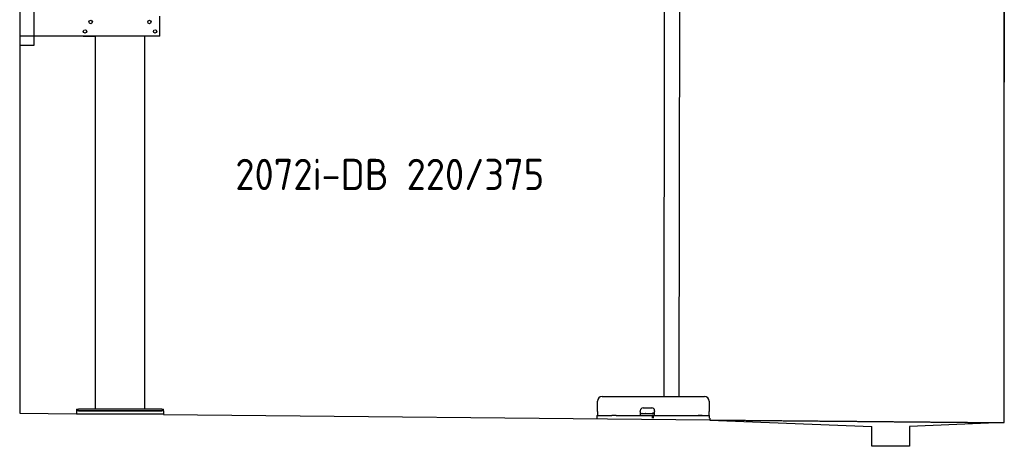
# Model space of a CAD drawing. Header units: millimetres. Extents: x 1073 to 6773, y 5741 to 11866.
# Tile 1 of 4: x 1073 to 6273, y 5741 to 7995. Entities that reach past the tile are written whole.
import ezdxf

# ---------------------------------------------------------------- set-up
doc = ezdxf.new("R2010")
doc.units = ezdxf.units.MM
doc.linetypes.add('GEN3', pattern=[6.25, 5, -1.25])
doc.layers.get('0').update_dxf_attribs({"lineweight": 25})
doc.layers.add('3', color=6, linetype='GEN3', lineweight=25)
doc.styles.add('STANDARD-1', font='arial.ttf')

msp = doc.modelspace()

# ---------------------------------------------------------------- linework, layer by layer
for p, q in [((1072.8, 11365.9), (1072.8, 5915.9)), ((6272.8, 11065.9), (6272.8, 7665.9)), ((4477.2, 8174), (4474.2, 6004)), ((4557.2, 8173.9), (4554.2, 6004)), ((6272.8, 5865.9), (6272.8, 8115.9)), ((1147.8, 8063), (1147.8, 7858)), ((1812.8, 7908), (1812.8, 8013)), ((1812.8, 7908), (1072.8, 7908)), ((1407.8, 7908), (1470.8, 7908)), ((1472.8, 5938), (1472.8, 7908)), ((1732.8, 5938), (1732.8, 7908)), ((1797.8, 7908), (1734.8, 7908)), ((1147.8, 7858), (1072.8, 7858)), ((4149, 6004), (4689, 6004)), ((1372.8, 5938), (1372.8, 5928)), ((1372.8, 5938), (1382.8, 5938)), ((1372.8, 5928), (1372.8, 5913)), ((1832.8, 5928), (1372.8, 5928)), ((1822.8, 5938), (1382.8, 5938)), ((1382.8, 5928), (1822.8, 5928)), ((1822.8, 5938), (1832.8, 5938)), ((1832.8, 5928), (1832.8, 5938)), ((1832.8, 5928), (1832.8, 5913)), ((4124, 5924), (4124, 5979)), ((4350, 5924), (4350, 5929)), ((4365, 5944), (4411, 5944)), ((4426, 5929), (4426, 5924)), ((4714, 5979), (4714, 5924)), ((1072.8, 5915.9), (1372.8, 5913)), ((1372.8, 5913), (1832.8, 5913)), ((1832.8, 5913), (1832.8, 5908.6)), ((1832.8, 5908.6), (4717.8, 5880.9)), ((4121.5, 5904), (4131.5, 5904)), ((4121.5, 5904), (4121.5, 5889)), ((4124, 5924), (4124, 5904)), ((4131.5, 5904), (4178, 5904)), ((4178, 5904), (4187.6, 5904)), ((4187.6, 5904), (4200.6, 5904)), ((4222.4, 5904), (4200.6, 5904)), ((4222.4, 5904), (4235.5, 5904)), ((4235.5, 5904), (4245.1, 5904)), ((4245.1, 5904), (4405.5, 5904)), ((4350, 5924), (4350, 5904)), ((4352, 5914), (4350, 5914)), ((4352, 5914), (4424, 5914)), ((4405.5, 5904), (4415.5, 5904)), ((4417.5, 5904), (4415.5, 5904)), ((4415.5, 5889), (4415.5, 5904)), ((4416, 5916), (4417, 5916)), ((4426, 5916), (4417, 5916)), ((4417.5, 5904), (4427.5, 5904)), ((4417.5, 5904), (4417.5, 5889)), ((4423, 5916), (4423, 5915)), ((4423, 5914), (4423, 5915)), ((4426, 5914), (4424, 5914)), ((4426, 5904), (4426, 5924)), ((4427.5, 5904), (4633, 5904)), ((4577.4, 5904), (4590.5, 5904)), ((4590.5, 5904), (4600.1, 5904)), ((4600.1, 5904), (4706.5, 5904)), ((4633, 5904), (4642.6, 5904)), ((4642.6, 5904), (4655.6, 5904)), ((4677.4, 5904), (4655.6, 5904)), ((4706.5, 5904), (4716.5, 5904)), ((4714, 5904), (4714, 5924)), ((4716.5, 5889), (4716.5, 5904)), ((4717.8, 5889), (4717.8, 5879.9)), ((4717.8, 5879.9), (5572.8, 5845.8)), ((5572.8, 5740.9), (5572.8, 5845.8)), ((6272.8, 5865.9), (5772.3, 5845.8)), ((5772.3, 5845.8), (5772.8, 5740.9)), ((5772.8, 5740.9), (5572.8, 5740.9))]:
    msp.add_line(p, q)
for centre in [(1447.8, 7983), (1757.8, 7983), (1417.8, 7933), (1787.8, 7933)]:
    msp.add_circle(centre, 9)
for centre, radius, start, end in [((4149, 5979), 25, 90, 180), ((4689, 5979), 25, 0, 90), ((4365, 5929), 15, 90, 180), ((4411, 5929), 15, 0, 90), ((4357.3, 5915), 1, 270, 330), ((4359, 5914), 1, 0, 150), ((4379, 5914), 1, 30, 180), ((4380.8, 5915), 1, 210, 270), ((4414, 5915), 1, 270, 0), ((4416, 5915), 1, 90, 180)]:
    msp.add_arc(centre, radius, start, end)
at = {"layer": '3'}
msp.add_line((4717.8, 5879.9), (6272.8, 5865.9), dxfattribs=at)

# ---------------------------------------------------------------- texts
at = {"insert": (2211.7, 7260), "char_height": 165, "width": 2051.959, "attachment_point": 1, "style": 'STANDARD-1'}
msp.add_mtext('\\pt330;{\\Fisocp2|c0;2072i-DB 220/375}', dxfattribs=at)

doc.saveas('drawing.dxf')
